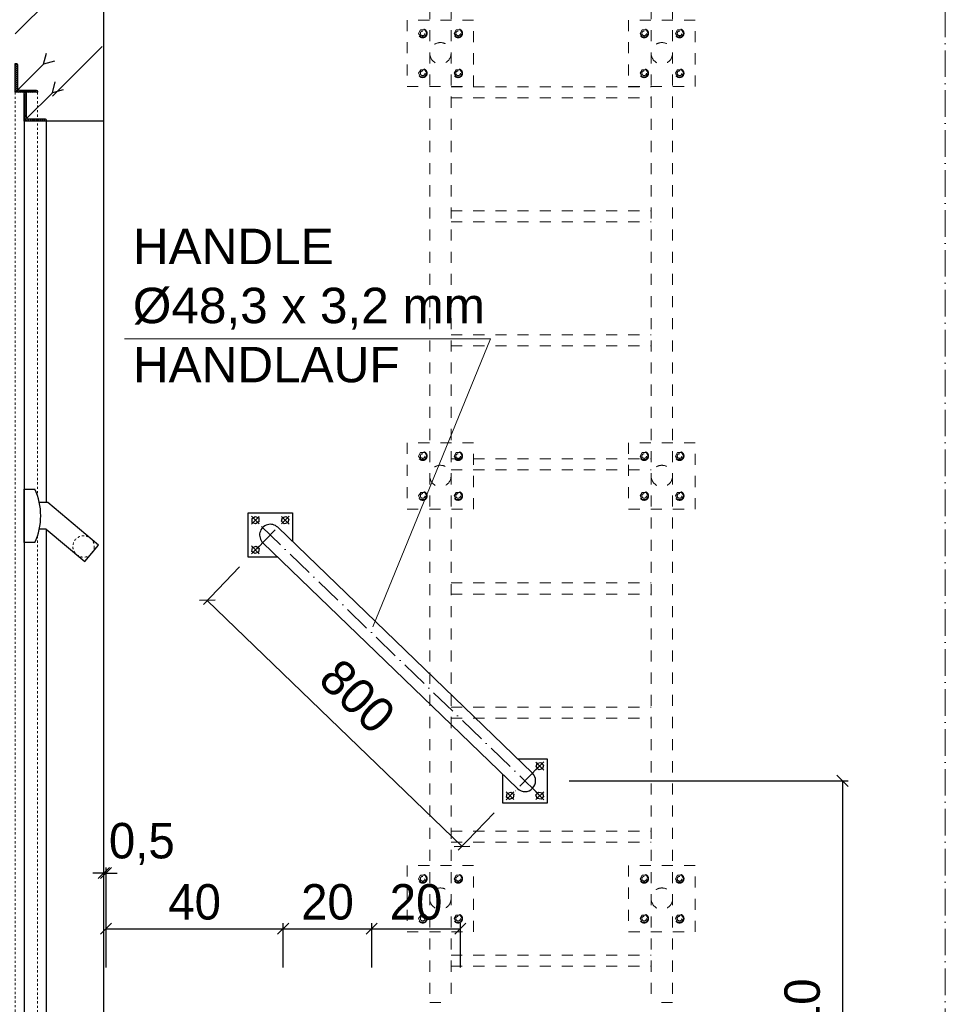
# Model space of a CAD drawing. Header units: millimetres. Extents: x -19424 to 109295, y -11926 to 8715.
# Tile 24 of 38: x 487 to 2577, y 3676 to 5898. Entities that reach past the tile are written whole.
import ezdxf

# ---------------------------------------------------------------- set-up
doc = ezdxf.new("R2010")
doc.units = ezdxf.units.MM
doc.linetypes.add('ACAD_ISO10W100', pattern=[18, 12, -3, 0, -3])
doc.linetypes.add('JIS_02_1.0', pattern=[2, 1, -1])
doc.layers.add('Bemaßung', color=7, linetype='Continuous', lineweight=13)
doc.layers.add('Beschriftung', color=7, linetype='Continuous')
doc.styles.add('LBB3.5M1000', font='isocp.shx', dxfattribs={"height": 3.5})
doc.dimstyles.new('DIN', dxfattribs={"dimtxt": 2.5, "dimasz": 2.5, "dimexe": 1.25, "dimexo": 0.625, "dimtad": 1, "dimtih": 1, "dimdec": 4, "dimdsep": 46, "dimlunit": 6, "dimtxsty": 'Standard', "dimcen": 2.5, "dimadec": 0, "dimazin": 0, "dimtfac": 1, "dimtdec": 4, "dimtmove": 0, "dimatfit": 3, "dimfxl": 0, "dimtvp": 1, "dimtolj": 1, "dimtzin": 0, "dimarcsym": 0})

# ---------------------------------------------------------------- blocks, each defined once
blk = doc.blocks.new('_Oblique')
at = {"color": 0, "linetype": 'ByBlock', "lineweight": -2}
blk.add_line((-0.5, -0.5), (0.5, 0.5), dxfattribs=at)
blk = doc.blocks.new('*D21')
at = {"layer": 'Bemaßung', "color": 0, "lineweight": -2, "transparency": 16777216}
for p, q in [((1728.2, 4179.8), (2357.6, 4179.8)), ((2345.1, 4179.8), (2345.1, 3079.8)), ((1777.3, 3079.8), (2357.6, 3079.8))]:
    blk.add_line(p, q, dxfattribs=at)
at = {"layer": 'DEFPOINTS', "color": 0, "transparency": 16777216}
for p in [(1628.2, 4179.8), (1677.3, 3079.8), (2345.1, 3079.8)]:
    blk.add_point(p, dxfattribs=at)
at = {"layer": 'Bemaßung', "color": 0, "lineweight": -2, "transparency": 16777216, "xscale": 25, "yscale": 25, "zscale": 25}
for p, rotation in [((2345.1, 4179.8), 90), ((2345.1, 3079.8), 270)]:
    blk.add_blockref('_Oblique', p, dxfattribs=dict(at, rotation=rotation))
at = {"layer": 'Bemaßung', "color": 0, "transparency": 16777216, "insert": (2261.4, 3629.8), "char_height": 80, "attachment_point": 5, "rotation": 90}
blk.add_mtext('\\A1;1,10', dxfattribs=at)
blk = doc.blocks.new('*D22')
at = {"layer": 'Bemaßung', "color": 0, "lineweight": -2, "transparency": 16777216}
for p, q in [((682.3, 3758.8), (682.3, 3858.7)), ((682.3, 3846.2), (1082.3, 3846.2)), ((1082.3, 3758.8), (1082.3, 3858.7))]:
    blk.add_line(p, q, dxfattribs=at)
at = {"layer": 'DEFPOINTS', "color": 0, "transparency": 16777216}
for p in [(1082.3, 3846.2), (682.3, 3658.8), (1082.3, 3658.8)]:
    blk.add_point(p, dxfattribs=at)
at = {"layer": 'Bemaßung', "color": 0, "lineweight": -2, "transparency": 16777216, "xscale": 25, "yscale": 25, "zscale": 25, "rotation": 180}
blk.add_blockref('_Oblique', (682.3, 3846.2), dxfattribs=at)
at = {"layer": 'Bemaßung', "color": 0, "lineweight": -2, "transparency": 16777216, "xscale": 25, "yscale": 25, "zscale": 25}
blk.add_blockref('_Oblique', (1082.3, 3846.2), dxfattribs=at)
at = {"layer": 'Bemaßung', "color": 0, "transparency": 16777216, "insert": (882.3, 3906.2), "char_height": 80, "attachment_point": 5}
blk.add_mtext('\\A1;40', dxfattribs=at)
blk = doc.blocks.new('*D23')
at = {"layer": 'Bemaßung', "color": 0, "lineweight": -2, "transparency": 16777216}
for p, q in [((1082.3, 3758.8), (1082.3, 3858.7)), ((1082.3, 3846.2), (1282.3, 3846.2)), ((1282.3, 3758.8), (1282.3, 3858.7))]:
    blk.add_line(p, q, dxfattribs=at)
at = {"layer": 'DEFPOINTS', "color": 0, "transparency": 16777216}
for p in [(1282.3, 3846.2), (1082.3, 3658.8), (1282.3, 3658.8)]:
    blk.add_point(p, dxfattribs=at)
at = {"layer": 'Bemaßung', "color": 0, "lineweight": -2, "transparency": 16777216, "xscale": 25, "yscale": 25, "zscale": 25, "rotation": 180}
blk.add_blockref('_Oblique', (1082.3, 3846.2), dxfattribs=at)
at = {"layer": 'Bemaßung', "color": 0, "lineweight": -2, "transparency": 16777216, "xscale": 25, "yscale": 25, "zscale": 25}
blk.add_blockref('_Oblique', (1282.3, 3846.2), dxfattribs=at)
at = {"layer": 'Bemaßung', "color": 0, "transparency": 16777216, "insert": (1182.3, 3906.2), "char_height": 80, "attachment_point": 5}
blk.add_mtext('\\A1;20', dxfattribs=at)
blk = doc.blocks.new('*D24')
at = {"layer": 'Bemaßung', "color": 0, "lineweight": -2, "transparency": 16777216}
for p, q in [((1282.3, 3758.8), (1282.3, 3858.7)), ((1282.3, 3846.2), (1482.3, 3846.2)), ((1482.3, 3758.8), (1482.3, 3858.7))]:
    blk.add_line(p, q, dxfattribs=at)
at = {"layer": 'DEFPOINTS', "color": 0, "transparency": 16777216}
for p in [(1482.3, 3846.2), (1282.3, 3658.8), (1482.3, 3658.8)]:
    blk.add_point(p, dxfattribs=at)
at = {"layer": 'Bemaßung', "color": 0, "lineweight": -2, "transparency": 16777216, "xscale": 25, "yscale": 25, "zscale": 25, "rotation": 180}
blk.add_blockref('_Oblique', (1282.3, 3846.2), dxfattribs=at)
at = {"layer": 'Bemaßung', "color": 0, "lineweight": -2, "transparency": 16777216, "xscale": 25, "yscale": 25, "zscale": 25}
blk.add_blockref('_Oblique', (1482.3, 3846.2), dxfattribs=at)
at = {"layer": 'Bemaßung', "color": 0, "transparency": 16777216, "insert": (1382.3, 3906.2), "char_height": 80, "attachment_point": 5}
blk.add_mtext('\\A1;20', dxfattribs=at)
blk = doc.blocks.new('*D25')
at = {"layer": 'Bemaßung', "color": 0, "lineweight": -2, "transparency": 16777216}
for p, q in [((677.3, 3758.8), (677.3, 3984.2)), ((682.3, 3758.8), (682.3, 3984.2)), ((677.3, 3971.7), (652.3, 3971.7)), ((677.3, 3971.7), (682.3, 3971.7)), ((682.3, 3971.7), (707.3, 3971.7))]:
    blk.add_line(p, q, dxfattribs=at)
at = {"layer": 'DEFPOINTS', "color": 0, "transparency": 16777216}
for p in [(682.3, 3971.7), (677.3, 3658.8), (682.3, 3658.8)]:
    blk.add_point(p, dxfattribs=at)
at = {"layer": 'Bemaßung', "color": 0, "lineweight": -2, "transparency": 16777216, "xscale": 25, "yscale": 25, "zscale": 25}
blk.add_blockref('_Oblique', (677.3, 3971.7), dxfattribs=at)
at = {"layer": 'Bemaßung', "color": 0, "lineweight": -2, "transparency": 16777216, "xscale": 25, "yscale": 25, "zscale": 25, "rotation": 180}
blk.add_blockref('_Oblique', (682.3, 3971.7), dxfattribs=at)
at = {"layer": 'Bemaßung', "color": 0, "transparency": 16777216, "insert": (763.1, 4037.4), "char_height": 80, "attachment_point": 5}
blk.add_mtext('\\A1;0,5', dxfattribs=at)
blk = doc.blocks.new('*D27')
at = {"layer": 'Bemaßung', "color": 0, "lineweight": -2, "transparency": 16777216}
for p, q in [((983.7, 4662.7), (902.2, 4578.2)), ((1485.9, 4032.3), (910.9, 4587.2)), ((1558.7, 4107.8), (1477.2, 4023.3))]:
    blk.add_line(p, q, dxfattribs=at)
at = {"layer": 'DEFPOINTS', "color": 0, "transparency": 16777216}
for p in [(1053.2, 4734.6), (910.9, 4587.2), (1628.2, 4179.8)]:
    blk.add_point(p, dxfattribs=at)
at = {"layer": 'Bemaßung', "color": 0, "lineweight": -2, "transparency": 16777216, "xscale": 25, "yscale": 25, "zscale": 25}
for p, rotation in [((910.9, 4587.2), 136.0204276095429), ((1485.9, 4032.3), 316.0204276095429)]:
    blk.add_blockref('_Oblique', p, dxfattribs=dict(at, rotation=rotation))
at = {"layer": 'Bemaßung', "color": 0, "transparency": 16777216, "insert": (1249.7, 4370.5), "char_height": 80, "attachment_point": 5, "rotation": 316.0204}
blk.add_mtext('\\A1;800', dxfattribs=at)

msp = doc.modelspace()

# ---------------------------------------------------------------- hatches: boundary and pattern name
at = {"lineweight": 13}
h = msp.add_hatch(dxfattribs=at)
h.set_pattern_fill('ANSI33', color=256, scale=50, style=0)
h.paths.add_polyline_path([(529.782, 6447.119), (519.591, 6457.311), (339.778, 6463.112), (329.782, 6453.116), (329.782, 6123.257), (339.455, 6112.94), (384.431, 6111.489), (425.7, 6150.179), (424.41, 6110.199), (489.377, 6108.104), (517.286, 6107.203), (516.964, 6097.208), (477.307, 6098.488), (477.307, 6087.096), (477.307, 5668.77), (677.307, 5668.77), (677.307, 6092.035), (637.328, 6093.325), (637.65, 6103.32), (2577.203, 6040.748), (2577.307, 6240.848), (540.116, 6306.571), (529.782, 6316.904)])
edge = h.paths.add_edge_path()
edge.add_line((677.307, 3608.77), (477.307, 3608.77))
edge.add_line((477.307, 3608.77), (477.307, 3179.77))
edge.add_line((477.307, 3179.77), (577.307, 3179.77))
edge.add_line((577.307, 3179.77), (577.307, 3199.943))
edge.add_arc((577.307, 3204.943), 5, 180, 270, ccw=False)
edge.add_arc((577.307, 3204.943), 5, 90, 180, ccw=False)
edge.add_line((577.307, 3209.943), (577.307, 3249.943))
edge.add_arc((577.307, 3254.943), 5, 180, 270, ccw=False)
edge.add_arc((577.307, 3254.943), 5, 0, 180, ccw=False)
edge.add_arc((577.307, 3254.943), 5, -90, 0, ccw=False)
edge.add_line((577.307, 3249.943), (577.307, 3209.943))
edge.add_arc((577.307, 3204.943), 5, 0, 90, ccw=False)
edge.add_arc((577.307, 3204.943), 5, -90, 0, ccw=False)
edge.add_line((577.307, 3199.943), (577.307, 3179.77))
edge.add_line((577.307, 3179.77), (677.307, 3179.77))
edge.add_line((677.307, 3179.77), (677.307, 3608.77))
h = msp.add_hatch()
h.set_pattern_fill('ANSI31', color=256)
edge = h.paths.add_edge_path()
edge.add_line((527.307, 5733.77), (477.307, 5733.77))
edge.add_line((477.307, 5733.77), (477.307, 5798.77))
edge.add_line((477.307, 5798.77), (479.807, 5798.77))
edge.add_arc((479.807, 5796.27), 2.5, 0, 90, ccw=False)
edge.add_line((482.307, 5796.27), (482.307, 5743.77))
edge.add_arc((487.307, 5743.77), 5, 180, 270)
edge.add_line((487.307, 5738.77), (524.807, 5738.77))
edge.add_arc((524.807, 5736.27), 2.5, 0, 90, ccw=False)
edge.add_line((527.307, 5736.27), (527.307, 5733.77))
h = msp.add_hatch()
h.set_pattern_fill('ANSI31', color=256, angle=90)
edge = h.paths.add_edge_path()
edge.add_line((547.307, 5668.77), (497.307, 5668.77))
edge.add_line((497.307, 5668.77), (497.307, 5733.77))
edge.add_line((497.307, 5733.77), (499.807, 5733.77))
edge.add_arc((499.807, 5731.27), 2.5, 0, 90, ccw=False)
edge.add_line((502.307, 5731.27), (502.307, 5678.77))
edge.add_arc((507.307, 5678.77), 5, 180, 270)
edge.add_line((507.307, 5673.77), (544.807, 5673.77))
edge.add_arc((544.807, 5671.27), 2.5, 0, 90, ccw=False)
edge.add_line((547.307, 5671.27), (547.307, 5668.77))

# ---------------------------------------------------------------- linework, layer by layer
at = {"linetype": 'ACAD_ISO10W100', "lineweight": 13, "ltscale": 5}
msp.add_line((2577.307, 2524.77), (2577.307, 7563.042), dxfattribs=at)
at = {"color": 254, "linetype": 'JIS_02_1.0', "lineweight": 9, "ltscale": 25}
for p, q in [((1413.147, 6324.02), (1413.147, 3679.772)), ((1461.447, 6324.02), (1461.447, 3679.772)), ((1913.147, 6324.02), (1913.147, 3679.772)), ((1961.447, 6324.02), (1961.447, 3679.772)), ((1461.447, 5746.437), (1913.147, 5746.437)), ((1461.447, 5721.437), (1913.147, 5721.437)), ((1461.447, 5466.437), (1913.147, 5466.437)), ((1461.447, 5441.437), (1913.147, 5441.437)), ((1461.447, 5186.437), (1913.147, 5186.437)), ((1461.447, 5161.437), (1913.147, 5161.437)), ((1461.447, 4906.437), (1913.147, 4906.437)), ((1461.447, 4881.437), (1913.147, 4881.437)), ((1461.447, 4626.437), (1913.147, 4626.437)), ((1461.447, 4601.437), (1913.147, 4601.437)), ((1461.447, 4346.437), (1913.147, 4346.437)), ((1461.447, 4321.437), (1913.147, 4321.437)), ((1461.447, 4066.437), (1913.147, 4066.437)), ((1461.447, 4041.437), (1913.147, 4041.437)), ((1461.447, 3786.437), (1913.147, 3786.437)), ((1461.447, 3761.437), (1913.147, 3761.437)), ((1413.147, 3679.772), (1461.447, 3679.772)), ((1961.447, 3679.772), (1913.147, 3679.772))]:
    msp.add_line(p, q, dxfattribs=at)
for p, q in [((677.307, 3079.77), (677.307, 6102.041)), ((497.307, 5728.77), (497.307, 3658.77)), ((677.307, 5668.77), (547.307, 5668.77)), ((547.307, 5668.77), (547.307, 4808.07)), ((550.778, 4808.07), (531.652, 4808.07)), ((547.188, 4748.031), (531.652, 4748.031)), ((547.307, 4747.931), (547.307, 3658.77)), ((1644.922, 4197.148), (1069.937, 4752.009)), ((1611.382, 4162.392), (1036.397, 4717.253))]:
    msp.add_line(p, q)
at = {"lineweight": 25}
for p, q in [((541.128, 5797.591), (547.705, 5822.137)), ((565.674, 5804.168), (541.128, 5797.591)), ((483.772, 5740.235), (541.128, 5797.591)), ((561.128, 5732.591), (567.705, 5757.137)), ((585.674, 5739.168), (561.128, 5732.591)), ((503.772, 5675.235), (561.128, 5732.591))]:
    msp.add_line(p, q, dxfattribs=at)
at = {"color": 253, "linetype": 'JIS_02_1.0', "lineweight": 9, "ltscale": 25}
for p, q in [((1010.539, 4777.259), (1028.719, 4759.079)), ((1010.539, 4759.079), (1028.719, 4777.259)), ((1095.795, 4777.259), (1077.615, 4759.079)), ((1095.795, 4759.079), (1077.615, 4777.259)), ((1010.539, 4692.003), (1028.719, 4710.183)), ((1010.539, 4710.183), (1028.719, 4692.003)), ((1670.78, 4222.399), (1652.6, 4204.219)), ((1670.78, 4204.219), (1652.6, 4222.399)), ((1585.524, 4137.142), (1603.704, 4155.322)), ((1585.524, 4155.322), (1603.704, 4137.142)), ((1670.78, 4137.142), (1652.6, 4155.322)), ((1670.78, 4155.322), (1652.6, 4137.142))]:
    msp.add_line(p, q, dxfattribs=at)
at = {"linetype": 'ACAD_ISO10W100', "lineweight": 18, "ltscale": 5}
for p, q in [((1659.64, 4149.385), (1021.679, 4765.016)), ((1022.781, 4703.143), (1083.552, 4766.118)), ((1658.537, 4211.258), (1597.766, 4148.283))]:
    msp.add_line(p, q, dxfattribs=at)
at = {"color": 254, "linetype": 'JIS_02_1.0', "lineweight": 9, "ltscale": 25}
for points in [[(1362.297, 5746.852), (1512.297, 5746.852), (1512.297, 5896.852), (1362.297, 5896.852)], [(1862.297, 5746.852), (2012.297, 5746.852), (2012.297, 5896.852), (1862.297, 5896.852)], [(1406.534, 5866.852), (1401.747, 5874.56), (1392.678, 5874.852), (1388.059, 5866.852), (1392.847, 5859.144), (1401.915, 5858.852)], [(1468.059, 5866.852), (1472.847, 5874.56), (1481.915, 5874.852), (1486.534, 5866.852), (1481.747, 5859.144), (1472.678, 5858.852)], [(1906.534, 5866.852), (1901.747, 5874.56), (1892.678, 5874.852), (1888.059, 5866.852), (1892.847, 5859.144), (1901.915, 5858.852)], [(1968.059, 5866.852), (1972.847, 5874.56), (1981.915, 5874.852), (1986.534, 5866.852), (1981.747, 5859.144), (1972.678, 5858.852)], [(1406.534, 5776.852), (1401.747, 5769.144), (1392.678, 5768.852), (1388.059, 5776.852), (1392.847, 5784.56), (1401.915, 5784.852)], [(1468.059, 5776.852), (1472.847, 5769.144), (1481.915, 5768.852), (1486.534, 5776.852), (1481.747, 5784.56), (1472.678, 5784.852)], [(1906.534, 5776.852), (1901.747, 5769.144), (1892.678, 5768.852), (1888.059, 5776.852), (1892.847, 5784.56), (1901.915, 5784.852)], [(1968.059, 5776.852), (1972.847, 5769.144), (1981.915, 5768.852), (1986.534, 5776.852), (1981.747, 5784.56), (1972.678, 5784.852)], [(1362.297, 4792.894), (1512.297, 4792.894), (1512.297, 4942.894), (1362.297, 4942.894)], [(1862.297, 4792.894), (2012.297, 4792.894), (2012.297, 4942.894), (1862.297, 4942.894)], [(1406.534, 4912.894), (1401.747, 4920.602), (1392.678, 4920.894), (1388.059, 4912.894), (1392.847, 4905.187), (1401.915, 4904.894)], [(1468.059, 4912.894), (1472.847, 4920.602), (1481.915, 4920.894), (1486.534, 4912.894), (1481.747, 4905.187), (1472.678, 4904.894)], [(1906.534, 4912.894), (1901.747, 4920.602), (1892.678, 4920.894), (1888.059, 4912.894), (1892.847, 4905.187), (1901.915, 4904.894)], [(1968.059, 4912.894), (1972.847, 4920.602), (1981.915, 4920.894), (1986.534, 4912.894), (1981.747, 4905.187), (1972.678, 4904.894)], [(1406.534, 4822.894), (1401.747, 4815.187), (1392.678, 4814.894), (1388.059, 4822.894), (1392.847, 4830.602), (1401.915, 4830.894)], [(1468.059, 4822.894), (1472.847, 4815.187), (1481.915, 4814.894), (1486.534, 4822.894), (1481.747, 4830.602), (1472.678, 4830.894)], [(1906.534, 4822.894), (1901.747, 4815.187), (1892.678, 4814.894), (1888.059, 4822.894), (1892.847, 4830.602), (1901.915, 4830.894)], [(1968.059, 4822.894), (1972.847, 4815.187), (1981.915, 4814.894), (1986.534, 4822.894), (1981.747, 4830.602), (1972.678, 4830.894)], [(1362.297, 3838.937), (1512.297, 3838.937), (1512.297, 3988.937), (1362.297, 3988.937)], [(1862.297, 3838.937), (2012.297, 3838.937), (2012.297, 3988.937), (1862.297, 3988.937)], [(1406.534, 3958.937), (1401.747, 3966.645), (1392.678, 3966.937), (1388.059, 3958.937), (1392.847, 3951.229), (1401.915, 3950.937)], [(1468.059, 3958.937), (1472.847, 3966.645), (1481.915, 3966.937), (1486.534, 3958.937), (1481.747, 3951.229), (1472.678, 3950.937)], [(1906.534, 3958.937), (1901.747, 3966.645), (1892.678, 3966.937), (1888.059, 3958.937), (1892.847, 3951.229), (1901.915, 3950.937)], [(1968.059, 3958.937), (1972.847, 3966.645), (1981.915, 3966.937), (1986.534, 3958.937), (1981.747, 3951.229), (1972.678, 3950.937)], [(1406.534, 3868.937), (1401.747, 3861.229), (1392.678, 3860.937), (1388.059, 3868.937), (1392.847, 3876.645), (1401.915, 3876.937)], [(1468.059, 3868.937), (1472.847, 3861.229), (1481.915, 3860.937), (1486.534, 3868.937), (1481.747, 3876.645), (1472.678, 3876.937)], [(1906.534, 3868.937), (1901.747, 3861.229), (1892.678, 3860.937), (1888.059, 3868.937), (1892.847, 3876.645), (1901.915, 3876.937)], [(1968.059, 3868.937), (1972.847, 3861.229), (1981.915, 3860.937), (1986.534, 3868.937), (1981.747, 3876.645), (1972.678, 3876.937)]]:
    msp.add_lwpolyline(points, close=True, dxfattribs=at)
for points in [[(527.307, 5733.77), (477.307, 5733.77), (477.307, 5798.77), (479.807, 5798.77, -0.41421356), (482.307, 5796.27), (482.307, 5743.77, 0.41421356), (487.307, 5738.77), (524.807, 5738.77, -0.41421356), (527.307, 5736.27)], [(547.307, 5668.77), (497.307, 5668.77), (497.307, 5733.77), (499.807, 5733.77, -0.41421356), (502.307, 5731.27), (502.307, 5678.77, 0.41421356), (507.307, 5673.77), (544.807, 5673.77, -0.41421356), (547.307, 5671.27)]]:
    msp.add_lwpolyline(points, format="xyb", close=True)
at = {"linetype": 'JIS_02_1.0', "lineweight": 9, "ltscale": 5}
msp.add_lwpolyline([(527.307, 4732.268), (527.307, 3608.77), (477.307, 3608.77), (477.307, 5733.77), (527.307, 5733.77), (527.307, 4823.834)], dxfattribs=at)
for points in [[(521.457, 4717.676), (497.307, 4717.676), (497.307, 4838.426), (521.457, 4838.426)], [(547.188, 4748.031), (634.525, 4674.747), (665.571, 4711.747), (550.778, 4808.07)], [(1070.202, 4684.631), (1003.167, 4684.631), (1003.167, 4784.631), (1103.167, 4784.631), (1103.167, 4719.942)], [(1611.117, 4229.77), (1678.152, 4229.77), (1678.152, 4129.77), (1578.152, 4129.77), (1578.152, 4194.459)]]:
    msp.add_lwpolyline(points)
for points in [[(1019.288, 4776.712), (1027.038, 4773.1), (1027.378, 4764.558), (1019.969, 4759.627), (1012.22, 4763.238), (1011.879, 4771.781)], [(1095.014, 4770.184), (1092.998, 4761.876), (1084.69, 4759.861), (1078.397, 4766.154), (1080.412, 4774.462), (1088.72, 4776.478)], [(1018.254, 4692.654), (1011.383, 4697.742), (1012.758, 4706.18), (1021.003, 4709.531), (1027.874, 4704.443), (1026.5, 4696.005)], [(1669.999, 4215.324), (1667.984, 4207.015), (1659.675, 4205), (1653.382, 4211.293), (1655.397, 4219.602), (1663.706, 4221.617)], [(1593.24, 4137.794), (1586.369, 4142.881), (1587.743, 4151.319), (1595.988, 4154.67), (1602.859, 4149.583), (1601.485, 4141.145)], [(1667.558, 4152.45), (1670.397, 4144.386), (1664.529, 4138.168), (1655.823, 4140.014), (1652.984, 4148.078), (1658.851, 4154.296)]]:
    msp.add_lwpolyline(points, close=True)
at = {"color": 254, "linetype": 'JIS_02_1.0', "lineweight": 9, "ltscale": 25}
for centre, radius in [((1397.297, 5866.852), 10), ((1397.297, 5866.852), 5.25), ((1477.297, 5866.852), 10), ((1477.297, 5866.852), 5.25), ((1897.297, 5866.852), 10), ((1897.297, 5866.852), 5.25), ((1977.297, 5866.852), 10), ((1977.297, 5866.852), 5.25), ((1437.297, 5821.852), 24.15), ((1937.297, 5821.852), 24.15), ((1397.297, 5776.852), 10), ((1397.297, 5776.852), 5.25), ((1477.297, 5776.852), 10), ((1477.297, 5776.852), 5.25), ((1897.297, 5776.852), 10), ((1897.297, 5776.852), 5.25), ((1977.297, 5776.852), 10), ((1977.297, 5776.852), 5.25), ((1397.297, 4912.894), 10), ((1397.297, 4912.894), 5.25), ((1477.297, 4912.894), 10), ((1477.297, 4912.894), 5.25), ((1897.297, 4912.894), 10), ((1897.297, 4912.894), 5.25), ((1977.297, 4912.894), 10), ((1977.297, 4912.894), 5.25), ((1437.297, 4867.894), 24.15), ((1937.297, 4867.894), 24.15), ((1397.297, 4822.894), 10), ((1397.297, 4822.894), 5.25), ((1477.297, 4822.894), 10), ((1477.297, 4822.894), 5.25), ((1897.297, 4822.894), 10), ((1897.297, 4822.894), 5.25), ((1977.297, 4822.894), 10), ((1977.297, 4822.894), 5.25), ((1397.297, 3958.937), 10), ((1397.297, 3958.937), 5.25), ((1477.297, 3958.937), 10), ((1477.297, 3958.937), 5.25), ((1897.297, 3958.937), 10), ((1897.297, 3958.937), 5.25), ((1977.297, 3958.937), 10), ((1977.297, 3958.937), 5.25), ((1437.297, 3913.937), 24.15), ((1937.297, 3913.937), 24.15), ((1397.297, 3868.937), 10), ((1397.297, 3868.937), 5.25), ((1477.297, 3868.937), 10), ((1477.297, 3868.937), 5.25), ((1897.297, 3868.937), 10), ((1897.297, 3868.937), 5.25), ((1977.297, 3868.937), 10), ((1977.297, 3868.937), 5.25)]:
    msp.add_circle(centre, radius, dxfattribs=at)
at = {"linetype": 'JIS_02_1.0', "lineweight": 9, "ltscale": 5}
msp.add_circle((631.548, 4708.77), 24.15, dxfattribs=at)
for centre, radius, start, end in [((391.983, 4778.051), 142.859, 335, 25), ((1053.167, 4734.631), 24.15, 46.020428, 226.020428), ((1628.152, 4179.77), 24.15, 226.020428, 46.020428)]:
    msp.add_arc(centre, radius, start, end)
at = {"layer": 'Beschriftung', "lineweight": 9}
for p, q in [((723.874, 5177.715), (1550.075, 5177.715)), ((1550.075, 5177.715), (1284.662, 4527.111))]:
    msp.add_line(p, q, dxfattribs=at)

# ---------------------------------------------------------------- texts
at = {"layer": 'Beschriftung', "lineweight": 15, "insert": (742.912, 5426.086), "char_height": 80, "width": 800.48174, "attachment_point": 1, "style": 'LBB3.5M1000'}
msp.add_mtext('{\\fArial|b0|i0|c0|p34;\\C256;HANDLE\\P%%C48,3 x 3,2 mm\\PHANDLAUF}', dxfattribs=at)

# ---------------------------------------------------------------- dimensions: what is measured, and where the dimension line sits
at = {"layer": 'Bemaßung'}
for base, p2, angle, text, picture, middle, dimtype in [((910.871, 4587.174), (1053.167, 4734.631), 136.020428, '800', '*D27', (1249.741, 4370.542), 161), ((2345.133, 3079.77), (1677.307, 3079.77), 90, '1,10', '*D21', (2261.386, 3629.77), 160)]:
    dim = msp.add_linear_dim(base=base, p1=(1628.152, 4179.77), p2=p2, angle=angle, text=text, dimstyle='DIN', override={"dimscale": 10, "dimtxt": 8, "dimexo": 10, "dimgap": 2, "dimdec": 2, "dimblk1": 'Oblique', "dimblk2": 'Oblique', "dimsah": 1, "dimtdec": 2, "dimtmove": 2}, dxfattribs=at)
    dim.commit()
    dim.dimension.update_dxf_attribs({"geometry": picture, "text_midpoint": middle, "dimtype": dimtype})
dim = msp.add_linear_dim(base=(682.307, 3971.721), p1=(677.307, 3658.77), p2=(682.307, 3658.77), text='0,5', dimstyle='DIN', override={"dimscale": 10, "dimtxt": 8, "dimexo": 10, "dimgap": 2, "dimdec": 2, "dimblk1": 'Oblique', "dimblk2": 'Oblique', "dimsah": 1, "dimtdec": 2, "dimtmove": 2}, dxfattribs=at)
dim.commit()
dim.dimension.update_dxf_attribs({"geometry": '*D25', "text_midpoint": (763.146, 4037.415), "dimtype": 160})
for base, p1, p2, text, picture, middle in [((1082.307, 3846.248), (682.307, 3658.77), (1082.307, 3658.77), '40', '*D22', (882.307, 3906.248)), ((1282.307, 3846.248), (1082.307, 3658.77), (1282.307, 3658.77), '20', '*D23', (1182.307, 3906.248)), ((1482.307, 3846.248), (1282.307, 3658.77), (1482.307, 3658.77), '20', '*D24', (1382.307, 3906.248))]:
    dim = msp.add_linear_dim(base=base, p1=p1, p2=p2, text=text, dimstyle='DIN', override={"dimscale": 10, "dimtxt": 8, "dimexo": 10, "dimgap": 2, "dimdec": 2, "dimblk1": 'Oblique', "dimblk2": 'Oblique', "dimsah": 1, "dimtdec": 2, "dimtmove": 2}, dxfattribs=at)
    dim.commit()
    dim.dimension.update_dxf_attribs({"geometry": picture, "text_midpoint": middle})

doc.saveas('drawing.dxf')
